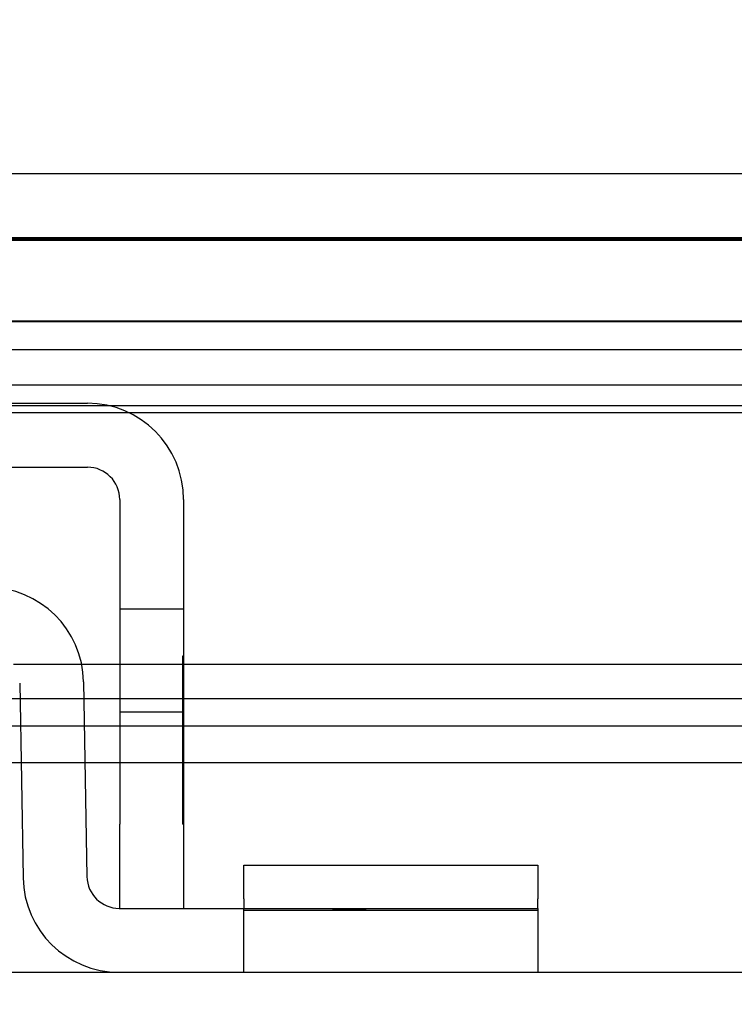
# Model space of a CAD drawing. Header units: inches. Extents: x 1 to 299, y -2 to 199.
# Tile 14 of 75: x 79.36 to 80.43, y 33.53 to 34.99. Entities that reach past the tile are written whole.
import ezdxf
from ezdxf.enums import TextEntityAlignment as Align
from ezdxf.lldxf.tags import DXFTag

# ---------------------------------------------------------------- set-up
doc = ezdxf.new("R2010")
doc.units = ezdxf.units.IN
doc.header["$MEASUREMENT"] = 0
for name, color, linetype in [('COM42667', 7, 'Continuous'), ('COM42780', 7, 'Continuous'), ('COM53933-1', 7, 'Continuous'), ('COM53955-1', 7, 'Continuous'), ('COM70220', 7, 'Continuous'), ('COM71180-1', 7, 'Continuous'), ('Default', 7, 'Continuous')]:
    doc.layers.add(name, color=color, linetype=linetype)
doc.styles.add('SEACAD_Times_New_Roman', font='times.ttf')
tags = doc.linetypes.add('HIDDEN2', pattern=[0.1875, 0.125, -0.0625]).pattern_tags.tags
tags[6:7] = [DXFTag(74, 4), DXFTag(75, 0), DXFTag(340, '0'), DXFTag(46, 0.0), DXFTag(50, 0.0), DXFTag(44, 0.0), DXFTag(45, 0.0)]
tags[4:5] = [DXFTag(74, 4), DXFTag(75, 0), DXFTag(340, '0'), DXFTag(46, 0.0), DXFTag(50, 0.0), DXFTag(44, 0.0), DXFTag(45, 0.0)]
doc.dimstyles.new('HAMMOND_(STH_-_300x200)', dxfattribs={"dimtxt": 1.5, "dimasz": 1.875, "dimexe": 0.75, "dimexo": 0.75, "dimgap": 0.375, "dimtad": 0, "dimtih": 1, "dimtoh": 1, "dimzin": 0, "dimdsep": 46, "dimtxsty": 'SEACAD_Times_New_Roman', "dimblk1": '_SE_FILLED', "dimblk2": '_SE_FILLED', "dimsah": 1, "dimcen": 0.75, "dimadec": 0, "dimazin": 0, "dimtfac": 0.8, "dimtofl": 0, "dimtmove": 0, "dimatfit": 3, "dimfxl": 1, "dimtolj": 1, "dimtzin": 0, "dimarcsym": 0})

# ---------------------------------------------------------------- blocks, each defined once
blk = doc.blocks.new('SE7')
at = {"layer": 'COM42667', "color": 7, "linetype": 'Continuous'}
for p, q in [((78.5741, 34.4249), (79.4656, 34.4249)), ((78.5741, 34.3299), (79.4656, 34.3299)), ((79.5136, 34.2819), (79.5136, 33.7994)), ((79.6086, 34.2819), (79.6086, 33.7994)), ((79.5136, 33.6744), (79.5136, 33.7994)), ((79.6086, 33.7994), (79.6086, 33.6744))]:
    blk.add_line(p, q, dxfattribs=at)
at = {"layer": 'COM42667', "color": 7, "linetype": 'HIDDEN2'}
for p, q in [((79.6086, 34.1189), (79.5136, 34.1189)), ((79.6076, 34.0494), (79.6086, 34.0494)), ((79.6076, 33.8875), (79.6076, 34.0494)), ((79.6076, 34.0001), (79.6086, 34.0001)), ((79.5136, 33.9664), (79.6086, 33.9664)), ((79.6076, 33.8875), (79.6086, 33.8875)), ((79.6076, 33.8592), (79.6076, 33.8875)), ((79.6076, 33.8592), (79.6086, 33.8592)), ((79.6076, 33.7994), (79.6076, 33.8592)), ((79.6076, 33.7994), (79.6086, 33.7994))]:
    blk.add_line(p, q, dxfattribs=at)
at = {"layer": 'COM42667', "color": 7, "linetype": 'Continuous'}
for radius in [0.143, 0.048]:
    blk.add_arc((79.4656, 34.2819), radius, 0, 90, dxfattribs=at)
at = {"layer": 'COM42780', "color": 7, "linetype": 'Continuous'}
for p, q in [((79.3649, 34.0092), (79.3699, 33.7199)), ((79.4598, 34.0109), (79.4649, 33.7215)), ((79.6982, 33.7388), (80.1352, 33.7388)), ((79.6982, 33.6884), (79.6982, 33.7388)), ((80.1352, 33.7388), (80.1352, 33.6884)), ((79.6982, 33.6884), (79.6982, 33.6744)), ((80.1352, 33.6744), (80.1352, 33.6884)), ((79.5129, 33.6744), (79.8852, 33.6744)), ((79.8852, 33.6744), (80.1352, 33.6744)), ((80.1352, 33.6744), (80.1352, 33.5794))]:
    blk.add_line(p, q, dxfattribs=at)
at = {"layer": 'COM42780', "color": 7, "linetype": 'HIDDEN2'}
for p, q in [((79.6982, 33.5794), (79.6982, 33.6744)), ((79.6982, 33.6716), (80.1352, 33.6716)), ((79.8299, 33.6734), (79.8299, 33.6744)), ((79.8803, 33.6734), (79.8299, 33.6734)), ((79.8602, 33.6734), (79.8602, 33.6744)), ((79.9392, 33.6734), (79.9392, 33.6744)), ((79.945, 33.6734), (79.945, 33.6744)), ((79.9698, 33.6734), (79.9698, 33.6744)), ((80.0034, 33.6734), (80.0034, 33.6744))]:
    blk.add_line(p, q, dxfattribs=at)
at = {"layer": 'COM42780', "color": 7, "linetype": 'Continuous'}
for centre, radius, start, end in [((79.3169, 34.0084), 0.143, 1, 90), ((79.5129, 33.7224), 0.143, 181, 270), ((79.5129, 33.7224), 0.048, 181, 270)]:
    blk.add_arc(centre, radius, start, end, dxfattribs=at)
at = {"layer": 'COM53933-1', "color": 7, "linetype": 'HIDDEN2'}
for p, q in [((89.1749, 34.5467), (67.8649, 34.5467)), ((88.9249, 34.5042), (68.1149, 34.5042)), ((89.1745, 34.4517), (67.8652, 34.4517)), ((88.9249, 34.4107), (68.1149, 34.4107))]:
    blk.add_line(p, q, dxfattribs=at)
at = {"layer": 'COM53955-1', "color": 7, "linetype": 'Continuous'}
for p, q in [((67.4449, 34.7664), (89.5339, 34.7664)), ((79.5136, 34.0369), (79.457, 34.0369)), ((88.3518, 34.0369), (79.6086, 34.0369)), ((79.366, 33.9451), (79.1419, 33.9451)), ((79.5136, 33.9451), (79.461, 33.9451)), ((88.3518, 33.9451), (79.6086, 33.9451)), ((79.1419, 33.8913), (79.3669, 33.8913)), ((79.4619, 33.8913), (79.5136, 33.8913)), ((79.6086, 33.8913), (88.5659, 33.8913))]:
    blk.add_line(p, q, dxfattribs=at)
at = {"layer": 'COM53955-1', "color": 7, "linetype": 'HIDDEN2'}
for p, q in [((67.4449, 34.6714), (89.5339, 34.6714)), ((79.457, 34.0369), (79.3555, 34.0369)), ((79.6086, 34.0369), (79.5136, 34.0369)), ((68.4129, 33.9863), (88.5659, 33.9863)), ((79.461, 33.9451), (79.366, 33.9451)), ((79.6086, 33.9451), (79.5136, 33.9451)), ((79.3669, 33.8913), (79.4619, 33.8913)), ((79.5136, 33.8913), (79.6086, 33.8913))]:
    blk.add_line(p, q, dxfattribs=at)
at = {"layer": 'COM70220', "color": 7, "linetype": 'HIDDEN2'}
for p, q in [((68.0394, 34.6704), (88.9394, 34.6704)), ((68.0394, 34.6694), (88.9394, 34.6694)), ((68.0394, 34.6674), (88.9394, 34.6674)), ((68.0394, 34.4214), (88.9394, 34.4214))]:
    blk.add_line(p, q, dxfattribs=at)
at = {"layer": 'COM71180-1', "color": 7, "linetype": 'HIDDEN2'}
blk.add_line((67.8649, 34.5464), (89.1749, 34.5464), dxfattribs=at)
at = {"layer": 'COM71180-1', "color": 7, "linetype": 'Continuous'}
blk.add_line((66.5849, 33.5794), (91.4549, 33.5794), dxfattribs=at)
blk = doc.blocks.new('DMBLK2833')
at = {"layer": 'Default', "linetype": 'Continuous'}
for points in [[(69.1769, 45.4371), (67.3019, 45.1246), (69.1769, 44.8121)], [(87.8019, 45.4371), (87.8019, 44.8121), (89.6769, 45.1246)]]:
    blk.add_hatch(color=7, dxfattribs=at).paths.add_polyline_path(points)
at = {"layer": 'Default', "color": 7, "linetype": 'Continuous'}
for p, q in [((67.3019, 35.0599), (67.3019, 45.8746)), ((89.6769, 35.0788), (89.6769, 45.8746)), ((67.3019, 45.1246), (74.8187, 45.1246)), ((82.1601, 45.1246), (89.6769, 45.1246))]:
    blk.add_line(p, q, dxfattribs=at)
at = {"layer": 'Default', "color": 7, "linetype": 'Continuous', "style": 'SEACAD_Times_New_Roman'}
for s, p in [('22.38', (75.9301, 45.8746)), ('DOOR', (75.3437, 43.6246))]:
    blk.add_text(s, height=1.5, dxfattribs=at).set_placement(p, align=Align.TOP_LEFT)
blk = doc.blocks.new('_SE_FILLED')
at = {"color": 0}
blk.add_line((0, 0), (-1, 0), dxfattribs=at)
blk.add_solid([(0, 0), (-1, -0.1665), (-1, 0.1665), (0, 0)], dxfattribs=at)
blk = doc.blocks.new('DMBLK2834')
at = {"layer": 'Default', "linetype": 'Continuous'}
for points in [[(64.7099, 38.1539), (64.7099, 37.5289), (66.5849, 37.8414)], [(70.4599, 38.1539), (68.5849, 37.8414), (70.4599, 37.5289)]]:
    blk.add_hatch(color=7, dxfattribs=at).paths.add_polyline_path(points)
at = {"layer": 'Default', "color": 7, "linetype": 'Continuous'}
for p, q in [((66.5849, 34.1864), (66.5849, 38.5914)), ((68.5849, 32.2344), (68.5849, 38.5914)), ((62.8349, 37.8414), (66.5849, 37.8414)), ((68.5849, 37.8414), (70.9676, 37.8414)), ((70.9676, 37.8414), (71.7176, 37.8414))]:
    blk.add_line(p, q, dxfattribs=at)
at = {"layer": 'Default', "color": 7, "linetype": 'Continuous', "style": 'SEACAD_Times_New_Roman'}
for s, p in [('I/S', (77.2737, 38.5914)), ('2.00', (72.2426, 38.5914))]:
    blk.add_text(s, height=1.5, dxfattribs=at).set_placement(p, align=Align.TOP_LEFT)

msp = doc.modelspace()

# ---------------------------------------------------------------- block references
at = {"layer": 'Default'}
msp.add_blockref('SE7', (0, 0), dxfattribs=at)

# ---------------------------------------------------------------- dimensions: what is measured, and where the dimension line sits
at = {"layer": 'Default', "color": 7, "linetype": 'Continuous'}
dim = msp.add_linear_dim(base=(67.3019, 45.1246), p1=(67.3019, 34.3099), p2=(89.6769, 34.3288), angle=0.0485, text='\\A1;<>\\PDOOR', dimstyle='HAMMOND_(STH_-_300x200)', dxfattribs=at)
dim.commit()
dim.dimension.update_dxf_attribs({"geometry": 'DMBLK2833', "text_midpoint": (78.4894, 45.1246), "dimtype": 161})
dim = msp.add_linear_dim(base=(68.5849, 37.8414), p1=(66.5849, 33.4364), p2=(68.5849, 31.4844), text='\\A1;<> I/S', dimstyle='HAMMOND_(STH_-_300x200)', override={"dimtmove": 1}, dxfattribs=at)
dim.commit()
dim.dimension.update_dxf_attribs({"geometry": 'DMBLK2834', "text_midpoint": (71.7176, 37.8414), "dimtype": 160})

doc.saveas('drawing.dxf')
